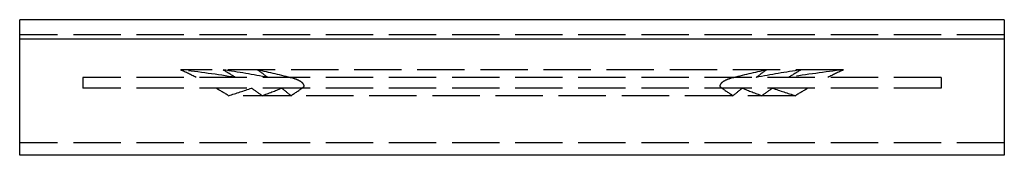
# Model space of a CAD drawing. Header units: millimetres. Extents: x 0 to 156, y -2 to 20.
import ezdxf

# ---------------------------------------------------------------- set-up
doc = ezdxf.new("R2010")
doc.units = ezdxf.units.MM
doc.header["$LTSCALE"] = 50
doc.linetypes.add('ALLCAD_Strich', pattern=[0.2, 0.15, -0.05])
doc.layers.add('BESCH_KONT_sich_grif_schn_grun_2d', color=10, linetype='Continuous')

msp = doc.modelspace()

# ---------------------------------------------------------------- linework, layer by layer
at = {"layer": 'BESCH_KONT_sich_grif_schn_grun_2d', "linetype": 'Continuous'}
for p, q in [((156, 19.5), (0, 19.5)), ((0, 16.4), (0, 19.5)), ((156, 19.5), (156, 16.4)), ((156, 16.4), (0, 16.4)), ((0, 12.16), (0, 16.4)), ((156, 16.4), (156, 12.16)), ((0, 1.46), (0, 12.16)), ((156, 12.16), (156, 1.46)), ((0, 0), (0, 1.46)), ((0, -2), (0, 0)), ((156, 1.46), (156, 0)), ((156, 0), (156, -2)), ((156, -2), (0, -2))]:
    msp.add_line(p, q, dxfattribs=at)
at = {"layer": 'BESCH_KONT_sich_grif_schn_grun_2d', "linetype": 'ALLCAD_Strich'}
for p, q in [((156, 17.1), (0, 17.1)), ((130.49, 11.55), (25.51, 11.55)), ((146, 10.35), (10, 10.35)), ((10, 10.35), (10, 8.65)), ((146, 10.35), (146, 8.65)), ((146, 8.65), (10, 8.65)), ((122.89, 7.45), (33.11, 7.45)), ((156, 0), (0, 0))]:
    msp.add_line(p, q, dxfattribs=at)
for centre, major_axis, ratio, start_param, end_param in [((-0.22, -30.83), (-100, 0), 0.438569, 4.361261, 4.452221), ((-0.22, -156.93), (0, 174.34), 0.573576, 5.997483, 6.023018), ((-0.22, -29.93), (-100, 0), 0.438569, 4.305879, 4.381852), ((-0.22, -153.36), (0, 174.34), 0.573576, 5.932057, 5.952648), ((-0.22, -37.99), (-100, 0), 0.535311, 4.262537, 4.323654), ((-0.22, -149.79), (0, 174.34), 0.573576, 5.876675, 5.89445), ((156.22, -37.99), (-100, 0), 0.535311, 5.101124, 5.162241), ((156.22, -29.93), (-100, 0), 0.438569, 5.042926, 5.118899), ((156.22, -149.79), (0, 174.34), 0.573576, 0.388735, 0.40651), ((156.22, -30.83), (-100, 0), 0.438569, 4.972557, 5.063517), ((156.22, -153.36), (0, 174.34), 0.573576, 0.330537, 0.351128), ((156.22, -156.93), (0, 174.34), 0.573576, 0.260168, 0.285702), ((-0.22, -156.93), (0, 174.34), 0.573576, 5.943412, 5.964708), ((-0.22, 90.67), (100, 0), 0.88262, 5.052162, 5.09085), ((-0.22, -153.36), (0, 174.34), 0.573576, 5.886512, 5.904724), ((-0.22, 88.86), (100, 0), 0.88262, 5.109062, 5.142893), ((-0.22, -149.79), (0, 174.34), 0.573576, 5.836474, 5.852681), ((-0.22, 132.55), (0, -138.71), 0.720921, 0.446711, 0.468444), ((156.22, 132.55), (0, -138.71), 0.720921, 5.814741, 5.836474), ((156.22, -149.79), (0, 174.34), 0.573576, 0.430504, 0.446711), ((156.22, 88.86), (100, 0), 0.88262, 4.281885, 4.315716), ((156.22, -153.36), (0, 174.34), 0.573576, 0.378461, 0.396673), ((156.22, 90.67), (100, 0), 0.88262, 4.333928, 4.372616), ((156.22, -156.93), (0, 174.34), 0.573576, 0.318478, 0.339773)]:
    msp.add_ellipse(centre, major_axis=major_axis, ratio=ratio, start_param=start_param, end_param=end_param, dxfattribs=at)
for points, knots in [([(44.93, 8.78), (44.94, 8.79), (44.96, 8.8), (44.99, 8.83), (45.02, 8.86), (45.05, 8.93), (45.06, 8.97), (45.06, 9.01), (45.06, 9.06), (45.05, 9.1), (45.02, 9.19), (44.99, 9.24), (44.9, 9.37), (44.82, 9.45), (44.64, 9.6), (44.53, 9.68), (44.31, 9.81), (44.19, 9.88), (43.83, 10.04), (43.58, 10.13), (43.32, 10.2), (43.29, 10.21), (43.27, 10.22)], [-0.351851, -0.351851, -0.351851, -0.351851, -0.295558, -0.295558, -0.147779, -0.147779, 0, 0, 0, 0.160293, 0.160293, 0.320586, 0.320586, 0.641173, 0.641173, 1.022486, 1.022486, 1.403799, 1.403799, 2.166426, 2.166426, 2.256647, 2.256647, 2.256647, 2.256647]), ([(112.73, 10.22), (112.71, 10.21), (112.68, 10.2), (112.42, 10.13), (112.17, 10.04), (111.81, 9.88), (111.69, 9.81), (111.47, 9.68), (111.36, 9.6), (111.18, 9.45), (111.1, 9.37), (111.01, 9.24), (110.98, 9.19), (110.95, 9.1), (110.94, 9.06), (110.94, 8.97), (110.95, 8.93), (110.98, 8.86), (111.01, 8.83), (111.04, 8.8), (111.06, 8.79), (111.07, 8.78)], [2.141937, 2.141937, 2.141937, 2.141937, 2.232158, 2.232158, 2.994785, 2.994785, 3.376098, 3.376098, 3.757411, 3.757411, 4.077998, 4.077998, 4.238291, 4.238291, 4.398584, 4.398584, 4.546363, 4.546363, 4.694142, 4.694142, 4.750435, 4.750435, 4.750435, 4.750435])]:
    msp.add_open_spline(points, degree=3, knots=knots, dxfattribs=at)

doc.saveas('drawing.dxf')
